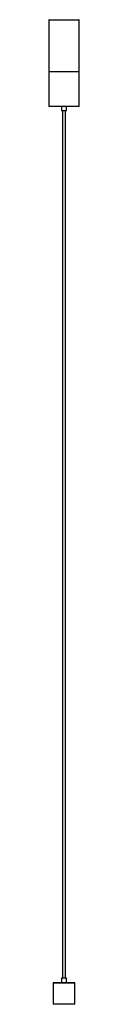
# Paper-space layout '_Normal a' of a CAD drawing. Header units: millimetres. Extents: x -35 to 35, y -2070 to 200.
import ezdxf

# ---------------------------------------------------------------- set-up
doc = ezdxf.new("R2010")
doc.units = ezdxf.units.MM

psp = doc.layouts.new('_Normal a')

# ---------------------------------------------------------------- linework, layer by layer
at = {"color": 7, "linetype": 'Continuous', "lineweight": 25}
for p, q in [((-35, 199), (-35, 0)), ((-34, 200), (34, 200)), ((35, 0), (35, 199)), ((35, 80), (-35, 80)), ((35, 0), (-35, 0)), ((-5.85, 0), (-5.85, -10)), ((5.85, -10), (5.85, 0)), ((5.85, -10), (-5.85, -10)), ((-3.5, -10), (-3.5, -2010)), ((3.5, -2010), (3.5, -10)), ((-24, -2020), (24, -2020)), ((-5.85, -2010), (-5.85, -2020)), ((5.85, -2010), (-5.85, -2010)), ((5.85, -2020), (5.85, -2010)), ((-25, -2021), (-25, -2070)), ((25, -2070), (25, -2021)), ((25, -2070), (-25, -2070))]:
    psp.add_line(p, q, dxfattribs=at)
at = {"color": 8, "linetype": 'Continuous', "lineweight": 25}
for p, q in [((35, 199), (-35, 199)), ((25, -2021), (-25, -2021))]:
    psp.add_line(p, q, dxfattribs=at)
at = {"color": 7, "linetype": 'Continuous', "lineweight": 25}
for centre, start, end in [((-34, 199), 90, 180), ((34, 199), 360, 90), ((-24, -2021), 90, 180), ((24, -2021), 360, 90)]:
    psp.add_arc(centre, 1, start, end, dxfattribs=at)

doc.saveas('drawing.dxf')
